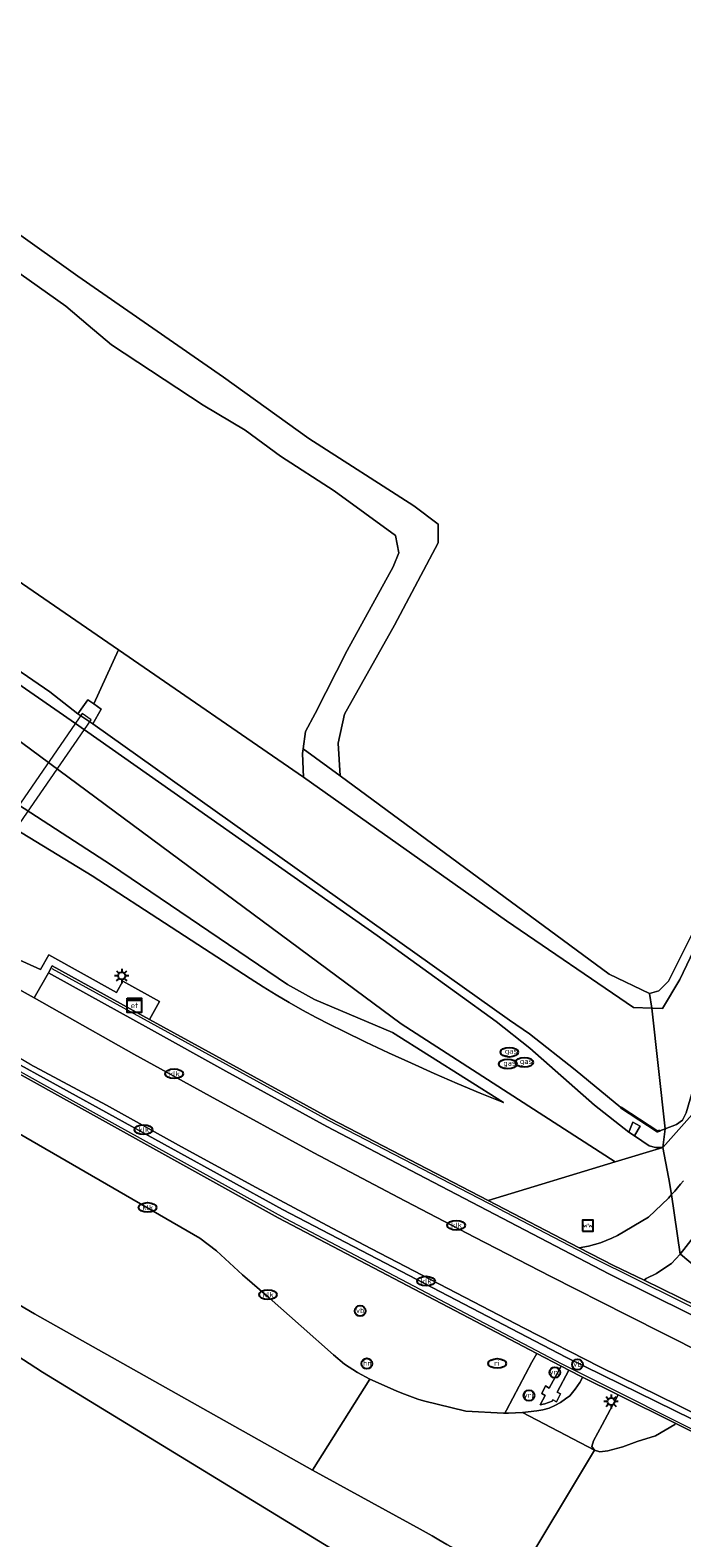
# Model space of a CAD drawing. Header units: metres. Extents: x 89394 to 92106, y 463550 to 466167.
# Tile 63 of 112: x 90857 to 90903, y 464675 to 464780. Entities that reach past the tile are written whole.
import ezdxf
from ezdxf.enums import TextEntityAlignment as Align

# ---------------------------------------------------------------- set-up
doc = ezdxf.new("R2010")
doc.units = ezdxf.units.M
for name, color, linetype, lineweight in [('B-PV-GK-BESCHOEIING-G', 253, 'OB-BESCHOEIING-BLOK', 35), ('B-PV-GR-BOUWLAND_BRAAKLIGGEND-GV', 200, 'Continuous', 13), ('B-PV-GR-GROENVOORZIENING-GV', 80, 'Continuous', 18), ('B-PV-GW-TALUD_KRUIN-G', 90, 'Continuous', 18), ('B-PV-IE-MEUBILAIR-S', 7, 'Continuous', 25), ('B-PV-IE-MEUBILAIR_WEGMEUBILAIR-G', 7, 'Continuous', 18), ('B-PV-IE-TERREINAFSCHEIDING_KUNSTMATIG_MUUR-GV', 7, 'Continuous', 18), ('B-PV-KW-KUNSTWERK_DUIKER-GV', 150, 'Continuous', 18), ('B-PV-OG-TERREIN_BEGROEID-GV', 7, 'Continuous', 18), ('B-PV-OG-TERREIN_OEVER-GV', 7, 'Continuous', 18), ('B-PV-OG-WATER_SLOOT-GV', 120, 'Continuous', 18), ('B-PV-OG-WEG-GV', 7, 'Continuous', 18), ('B-PV-VH-VERHARDING_ASFALT-GV', 210, 'Continuous', 18), ('B-PV-VH-VERHARDING_BETON-GV', 252, 'Continuous', 18), ('B-PV-VH-VERHARDING_OPEN_TEGEL-GV', 90, 'Continuous', 18)]:
    doc.layers.add(name, color=color, linetype=linetype, lineweight=lineweight)
doc.styles.add('NLCS-ISO', font='NLCS-ISO.ttf')
doc.linetypes.add('OB-BESCHOEIING-BLOK', pattern='A,6,-1,[152,NLCS.SHX,S=2,R=0,X=-1,Y=0]', length=7)

# ---------------------------------------------------------------- blocks, each defined once
blk = doc.blocks.new('SIE-MEUBILAIR_BORD_WEGWIJZER-SO')
blk.add_lwpolyline([(-0.75, -0.75), (0.75, -0.75), (0.75, 0.75), (-0.75, 0.75)], close=True)
at = {"style": 'NLCS-ISO'}
blk.add_text('ww', height=0.75, dxfattribs=at).set_placement((0, 0.125), align=Align.MIDDLE_CENTER)
blk = doc.blocks.new('SIE-MEUBILAIR_KAST_ELEKTRA-SO')
for points in [[(-1, 1), (1, 1), (1, 0.84), (-1, 0.84)], [(-1, 0.76), (1, 0.76), (1, -1), (-1, -1)]]:
    blk.add_lwpolyline(points, close=True)
at = {"style": 'NLCS-ISO'}
blk.add_text('et', height=0.75, dxfattribs=at).set_placement((0, 0), align=Align.MIDDLE_CENTER)
blk = doc.blocks.new('SIE-MEUBILAIR_PAAL_VRI-SO')
blk.add_circle((0, 0), 0.75)
at = {"style": 'NLCS-ISO'}
blk.add_text('vri', height=0.75, dxfattribs=at).set_placement((-0.08, 0.07), align=Align.MIDDLE_CENTER)
blk = doc.blocks.new('SIE-MEUBILAIR_PAAL_HECTOMETER-SO')
blk.add_circle((0, 0), 0.75)
at = {"style": 'NLCS-ISO'}
blk.add_text('hm', height=0.75, dxfattribs=at).set_placement((0.16, 0.07), align=Align.MIDDLE_CENTER)
blk = doc.blocks.new('SIE-MEUBILAIR_PAAL_VERKEERSBORD-SO')
blk.add_circle((0, 0), 0.75)
at = {"style": 'NLCS-ISO'}
blk.add_text('vb', height=0.75, dxfattribs=at).set_placement((0, 0.07), align=Align.MIDDLE_CENTER)
blk = doc.blocks.new('SIE-MEUBILAIR_PAAL_LICHTMAST-SO')
for points in [[(-0.62, 0), (-1, 0)], [(-0.71, 0.71), (-0.44, 0.44)], [(0, 1), (0, 0.62)], [(0.44, 0.44), (0.71, 0.71)], [(1, 0), (0.62, 0)], [(-0.71, -0.71), (-0.44, -0.44)], [(0, -0.62), (0, -1)], [(0.44, -0.44), (0.71, -0.71)]]:
    blk.add_lwpolyline(points)
blk.add_circle((0, 0), 0.5)
blk = doc.blocks.new('SIE-MEUBILAIR_PUT_GASPUT-SO')
blk.add_ellipse((0, 0), major_axis=(1.25, 0), ratio=0.54)
at = {"style": 'NLCS-ISO'}
blk.add_text('gas ', height=0.75, dxfattribs=at).set_placement((0.53, 0.16), align=Align.MIDDLE_CENTER)
blk = doc.blocks.new('SIE-MEUBILAIR_PUT_KOLK-SO')
blk.add_ellipse((0, 0), major_axis=(1.25, 0), ratio=0.54)
at = {"style": 'NLCS-ISO'}
blk.add_text('klk', height=0.75, dxfattribs=at).set_placement((0.03, 0), align=Align.MIDDLE_CENTER)
blk = doc.blocks.new('SIE-MEUBILAIR_PUT_RIOOLPUT-SO')
blk.add_ellipse((0, 0), major_axis=(1.25, 0), ratio=0.54)
at = {"style": 'NLCS-ISO'}
blk.add_text('ri', height=0.75, dxfattribs=at).set_placement((-0.04, 0.07), align=Align.MIDDLE_CENTER)

msp = doc.modelspace()

# ---------------------------------------------------------------- linework, layer by layer
at = {"layer": 'B-PV-GK-BESCHOEIING-G', "flags": 128}
msp.add_lwpolyline([(90901.221, 464703.115), (90901.07, 464703.054), (90898.496, 464704.74)], dxfattribs=at)
at = {"layer": 'B-PV-GR-BOUWLAND_BRAAKLIGGEND-GV', "flags": 128}
msp.add_lwpolyline([(90851.608, 464769.173), (90860.566, 464762.797), (90870.74, 464755.747), (90876.702, 464751.449), (90884.035, 464746.762), (90885.733, 464745.477), (90885.727, 464744.178), (90882.693, 464738.428), (90879.195, 464732.197), (90878.754, 464730.177), (90878.893, 464727.887), (90897.694, 464714.061), (90900.491, 464712.693), (90901.148, 464712.89), (90901.832, 464713.552), (90903.604, 464717.097)], dxfattribs=at)
at = {"layer": 'B-PV-GR-GROENVOORZIENING-GV', "flags": 128}
msp.add_lwpolyline([(90903.647, 464695.783), (90902.652, 464694.509), (90902.665, 464694.502), (90905.015, 464692.524)], dxfattribs=at)
at = {"layer": 'B-PV-GW-TALUD_KRUIN-G', "flags": 128}
msp.add_lwpolyline([(90821.658, 464745.209), (90861.553, 464720.926), (90872.598, 464713.743), (90873.501, 464713.169), (90874.415, 464712.611), (90875.337, 464712.068), (90876.269, 464711.542), (90877.209, 464711.031), (90878.159, 464710.536), (90879.116, 464710.058), (90880.691, 464709.298), (90882.273, 464708.555), (90883.863, 464707.828), (90885.461, 464707.118), (90887.066, 464706.424), (90888.678, 464705.748), (90890.297, 464705.088)], dxfattribs=at)
at = {"layer": 'B-PV-IE-MEUBILAIR_WEGMEUBILAIR-G', "flags": 128}
for points in [[(90889.908, 464697.712), (90878.078, 464703.824), (90858.768, 464714.417)], [(90956.879, 464666.304), (90953.732, 464658.986), (90934.765, 464667.347), (90915.151, 464676.522), (90906.154, 464680.926), (90894.403, 464686.826), (90875.046, 464696.992), (90862.066, 464704.156), (90855.143, 464708.015)], [(90889.908, 464697.712), (90896.56, 464694.241)], [(90896.56, 464694.241), (90905.531, 464689.8), (90914.524, 464685.405), (90923.591, 464681.164), (90932.684, 464676.979), (90937.226, 464674.874), (90944.109, 464671.86), (90950.992, 464668.861)]]:
    msp.add_lwpolyline(points, dxfattribs=at)
at = {"layer": 'B-PV-IE-TERREINAFSCHEIDING_KUNSTMATIG_MUUR-GV', "flags": 128}
for points in [[(90903.821, 464690.872), (90900.119, 464692.671), (90897.988, 464693.706), (90895.598, 464694.945), (90889.231, 464698.246), (90878.232, 464703.946), (90865.579, 464710.887), (90858.766, 464714.624), (90858.547, 464714.199), (90858.514, 464714.134), (90860.241, 464713.18), (90865.494, 464710.28), (90870.895, 464707.28), (90877.959, 464703.408), (90883.828, 464700.346), (90897.665, 464693.129), (90917.583, 464683.255)], [(90914.775, 464677.431), (90894.701, 464687.28), (90874.868, 464697.618), (90855.421, 464708.313), (90855.274, 464708.394), (90855.213, 464708.391), (90855.186, 464708.333), (90854.98, 464707.907), (90874.562, 464697.03), (90892.619, 464687.563), (90894.321, 464686.671), (90894.369, 464686.646), (90894.859, 464686.402), (90895.825, 464685.92), (90898.307, 464684.684), (90902.344, 464682.673), (90914.397, 464676.67)]]:
    msp.add_lwpolyline(points, dxfattribs=at)
at = {"layer": 'B-PV-KW-KUNSTWERK_DUIKER-GV', "flags": 128}
msp.add_lwpolyline([(90861.494, 464731.811), (90860.876, 464732.25), (90822.136, 464676.009), (90822.719, 464675.62)], close=True, dxfattribs=at)
at = {"layer": 'B-PV-OG-TERREIN_BEGROEID-GV', "flags": 128}
msp.add_lwpolyline([(90903.475, 464704.242), (90901.439, 464701.947), (90901.826, 464699.875), (90901.849, 464699.752), (90902.05, 464698.672), (90902.261, 464698.904), (90902.468, 464699.139), (90902.673, 464699.377), (90902.874, 464699.618)], dxfattribs=at)
at = {"layer": 'B-PV-OG-TERREIN_OEVER-GV', "flags": 128}
for points in [[(90851.303, 464766.641), (90859.723, 464760.691), (90861.278, 464759.374), (90862.908, 464757.999), (90869.312, 464753.787), (90872.25, 464752.032), (90874.715, 464750.215), (90878.48, 464747.81), (90882.749, 464744.678), (90882.983, 464743.459), (90882.6, 464742.501), (90879.38, 464736.652), (90877.146, 464732.241), (90876.458, 464730.989), (90876.305, 464729.791), (90878.893, 464727.887), (90878.754, 464730.177), (90879.195, 464732.197), (90882.693, 464738.428), (90885.727, 464744.178), (90885.733, 464745.477), (90884.035, 464746.762), (90876.702, 464751.449), (90870.74, 464755.747), (90860.566, 464762.797), (90851.608, 464769.173)], [(90845.948, 464741.562), (90860.391, 464731.546), (90881.486, 464716.759), (90889.786, 464710.741), (90892.15, 464708.889), (90896.67, 464704.896), (90899.052, 464703.027), (90899.344, 464703.706), (90899.842, 464703.425), (90899.482, 464702.796), (90899.458, 464702.754), (90900.486, 464702.062), (90900.92, 464701.936), (90901.439, 464701.947), (90901.599, 464703.24), (90901.221, 464703.115), (90901.07, 464703.054), (90898.496, 464704.74), (90895.312, 464707.358), (90892.122, 464709.885), (90890.73, 464710.826), (90861.6, 464731.523), (90860.57, 464732.239), (90858.617, 464733.766), (90846.267, 464742.207)]]:
    msp.add_lwpolyline(points, dxfattribs=at)
for points in [[(90926.184, 464766.22), (90925.909, 464766.901), (90924.986, 464765.272), (90924.491, 464764.167), (90922.975, 464760.387), (90920.07, 464754.129), (90915.628, 464743.793), (90911.036, 464733.776), (90906.893, 464723.952), (90903.604, 464717.097), (90901.832, 464713.552), (90901.148, 464712.89), (90900.491, 464712.693), (90900.66, 464711.677), (90901.421, 464711.653), (90902.619, 464713.672), (90904.819, 464718.263), (90908.556, 464726.422), (90913.917, 464738.36), (90919.79, 464752.349), (90922.011, 464756.748), (90922.741, 464758.149), (90924.299, 464762.356)], [(90921.964, 464745.795), (90925.376, 464753.047), (90928.963, 464761.035), (90928.331, 464761.875), (90923.172, 464750.073), (90920.332, 464744.261), (90912.332, 464726.209), (90908.823, 464717.622), (90903.79, 464706.826), (90903.069, 464704.358), (90902.814, 464703.86), (90902.393, 464703.558), (90901.599, 464703.24), (90901.439, 464701.947), (90903.475, 464704.242), (90906.242, 464709.825), (90911.282, 464721.178), (90915.332, 464731.066)], [(90878.893, 464727.887), (90876.305, 464729.791), (90876.262, 464729.451), (90876.337, 464727.815), (90890.512, 464717.762), (90899.381, 464711.718), (90900.66, 464711.677), (90900.491, 464712.693), (90897.694, 464714.061)]]:
    msp.add_lwpolyline(points, close=True, dxfattribs=at)
at = {"layer": 'B-PV-OG-WATER_SLOOT-GV', "flags": 128}
msp.add_lwpolyline([(90832.755, 464757.733), (90863.398, 464736.697), (90876.337, 464727.815), (90876.262, 464729.451), (90876.305, 464729.791), (90876.458, 464730.989), (90877.146, 464732.241), (90879.38, 464736.652), (90882.6, 464742.501), (90882.983, 464743.459), (90882.749, 464744.678), (90878.48, 464747.81), (90874.715, 464750.215), (90872.25, 464752.032), (90869.312, 464753.787), (90862.908, 464757.999), (90861.278, 464759.374), (90859.723, 464760.691), (90851.303, 464766.641)], dxfattribs=at)
for points in [[(90928.331, 464761.875), (90927.231, 464763.76), (90926.184, 464766.22), (90924.299, 464762.356), (90922.741, 464758.149), (90922.011, 464756.748), (90919.79, 464752.349), (90913.917, 464738.36), (90908.556, 464726.422), (90904.819, 464718.263), (90902.619, 464713.672), (90901.421, 464711.653), (90900.66, 464711.677), (90901.599, 464703.24), (90902.393, 464703.558), (90902.814, 464703.86), (90903.069, 464704.358), (90903.79, 464706.826), (90908.823, 464717.622), (90912.332, 464726.209), (90920.332, 464744.261), (90923.172, 464750.073)], [(90832.755, 464757.733), (90830.823, 464757.361), (90830.192, 464756.609), (90828.646, 464754.754), (90826.467, 464756.362), (90825.989, 464755.691), (90829.465, 464753.274), (90832.457, 464751.148), (90833.222, 464751.443), (90833.927, 464750.964), (90846.267, 464742.207), (90858.617, 464733.766), (90860.57, 464732.239), (90861.263, 464733.209), (90861.671, 464732.921), (90863.398, 464736.697)], [(90876.337, 464727.815), (90863.398, 464736.697), (90861.671, 464732.921), (90862.203, 464732.546), (90861.6, 464731.523), (90890.73, 464710.826), (90892.122, 464709.885), (90895.312, 464707.358), (90898.496, 464704.74), (90901.07, 464703.054), (90901.221, 464703.115), (90901.599, 464703.24), (90900.66, 464711.677), (90899.381, 464711.718), (90890.512, 464717.762)]]:
    msp.add_lwpolyline(points, close=True, dxfattribs=at)
at = {"layer": 'B-PV-OG-WEG-GV', "flags": 128}
for points in [[(90856.262, 464715.14), (90857.964, 464714.371), (90858.537, 464715.394), (90863.27, 464712.78), (90863.695, 464713.57), (90866.274, 464712.148), (90865.579, 464710.887), (90878.232, 464703.946), (90889.231, 464698.246), (90898.112, 464700.938), (90883.163, 464710.576), (90789.44, 464779.967)], [(90789.44, 464779.967), (90883.163, 464710.576), (90898.112, 464700.938), (90901.439, 464701.947), (90900.92, 464701.936), (90900.486, 464702.062), (90899.458, 464702.754), (90899.052, 464703.027), (90896.67, 464704.896), (90892.15, 464708.889), (90889.786, 464710.741), (90881.486, 464716.759), (90860.391, 464731.546), (90845.948, 464741.562)], [(90821.658, 464745.209), (90861.553, 464720.926), (90872.598, 464713.743), (90873.501, 464713.169), (90874.415, 464712.611), (90875.337, 464712.068), (90876.269, 464711.542), (90877.209, 464711.031), (90878.159, 464710.536), (90879.116, 464710.058), (90880.691, 464709.298), (90882.273, 464708.555), (90883.863, 464707.828), (90885.461, 464707.118), (90887.066, 464706.424), (90888.678, 464705.748), (90890.297, 464705.088), (90882.547, 464709.966), (90877.098, 464712.278), (90875.214, 464713.331), (90862.905, 464721.662), (90841.608, 464735.469)], [(90841.608, 464735.469), (90862.905, 464721.662), (90875.214, 464713.331), (90877.098, 464712.278), (90882.547, 464709.966), (90890.297, 464705.088), (90888.678, 464705.748), (90887.066, 464706.424), (90885.461, 464707.118), (90883.863, 464707.828), (90882.273, 464708.555), (90880.691, 464709.298), (90879.116, 464710.058), (90878.159, 464710.536), (90877.209, 464711.031), (90876.269, 464711.542), (90875.337, 464712.068), (90874.415, 464712.611), (90873.501, 464713.169), (90872.598, 464713.743), (90861.553, 464720.926), (90821.658, 464745.209)], [(90851.275, 464705.9), (90869.092, 464695.604), (90870.244, 464694.733), (90872.07, 464693.06), (90873.931, 464691.445), (90876.173, 464689.46), (90878.432, 464687.469), (90879.202, 464686.824), (90880.095, 464686.235), (90880.971, 464685.767), (90882.812, 464684.955), (90883.187, 464684.8), (90883.564, 464684.652), (90883.943, 464684.511), (90884.326, 464684.376), (90884.71, 464684.248), (90887.68, 464683.537), (90890.298, 464683.387), (90890.393, 464683.386), (90890.515, 464683.615), (90892.291, 464686.949), (90892.619, 464687.563), (90874.562, 464697.03), (90854.98, 464707.907)]]:
    msp.add_lwpolyline(points, dxfattribs=at)
for points in [[(90902.05, 464698.672), (90901.849, 464699.752), (90901.826, 464699.875), (90901.439, 464701.947), (90898.112, 464700.938), (90889.231, 464698.246), (90895.598, 464694.945), (90896.244, 464695.048), (90896.659, 464695.164), (90897.068, 464695.298), (90897.471, 464695.449), (90897.867, 464695.618), (90898.255, 464695.804), (90900.437, 464697.086), (90901.823, 464698.408)], [(90905.015, 464692.524), (90902.665, 464694.502), (90902.652, 464694.509), (90902.042, 464693.844), (90901.297, 464693.346), (90900.984, 464693.137), (90900.264, 464692.8), (90900.119, 464692.671), (90903.821, 464690.872), (90907.61, 464689.026), (90908.358, 464690.316)], [(90902.344, 464682.673), (90898.307, 464684.684), (90897.184, 464682.588), (90896.587, 464681.463), (90896.473, 464681.064), (90896.648, 464680.819), (90897.021, 464680.697), (90897.581, 464680.765), (90898.642, 464681.034), (90899.639, 464681.41), (90900.91, 464681.815), (90902.269, 464682.615)]]:
    msp.add_lwpolyline(points, close=True, dxfattribs=at)
at = {"layer": 'B-PV-VH-VERHARDING_ASFALT-GV', "flags": 128}
for points in [[(90904.252, 464687.556), (90898.944, 464690.233), (90893.602, 464692.931), (90888.269, 464695.681), (90882.957, 464698.445), (90877.055, 464701.575), (90869.812, 464705.531), (90864.482, 464708.463), (90859.271, 464711.387), (90857.51, 464712.387), (90855.872, 464713.304)], [(90857.211, 464707.762), (90862.557, 464704.904), (90867.813, 464701.984), (90873.012, 464699.148), (90878.331, 464696.314), (90881.09, 464694.875), (90886.416, 464692.103), (90891.734, 464689.324), (90897.027, 464686.634), (90902.526, 464683.932), (90907.86, 464681.28)], [(90902.874, 464699.618), (90902.673, 464699.377), (90902.468, 464699.139), (90902.261, 464698.904), (90902.05, 464698.672), (90902.652, 464694.509), (90903.647, 464695.783)], [(90914.397, 464676.67), (90902.344, 464682.673), (90902.269, 464682.615), (90900.91, 464681.815), (90899.639, 464681.41), (90898.642, 464681.034), (90897.581, 464680.765), (90897.021, 464680.697), (90896.648, 464680.819), (90891.155, 464671.669)]]:
    msp.add_lwpolyline(points, dxfattribs=at)
for points in [[(90851.275, 464705.9), (90845.41, 464697.528), (90852.543, 464693.252), (90857.546, 464690.33), (90876.951, 464679.421), (90880.971, 464685.767), (90880.095, 464686.235), (90879.202, 464686.824), (90878.432, 464687.469), (90876.173, 464689.46), (90873.931, 464691.445), (90872.07, 464693.06), (90870.244, 464694.733), (90869.092, 464695.604)], [(90902.05, 464698.672), (90901.823, 464698.408), (90900.437, 464697.086), (90898.255, 464695.804), (90897.867, 464695.618), (90897.471, 464695.449), (90897.068, 464695.298), (90896.659, 464695.164), (90896.244, 464695.048), (90895.598, 464694.945), (90897.988, 464693.706), (90900.119, 464692.671), (90900.264, 464692.8), (90900.984, 464693.137), (90901.297, 464693.346), (90902.042, 464693.844), (90902.652, 464694.509)], [(90843.975, 464695.481), (90834.513, 464681.977), (90842.906, 464676.545), (90870.197, 464659.445), (90871.233, 464658.803), (90879.893, 464672.942), (90858.093, 464686.254), (90850.363, 464691.252)], [(90896.648, 464680.819), (90891.64, 464683.438), (90890.65, 464683.384), (90890.393, 464683.386), (90890.298, 464683.387), (90887.68, 464683.537), (90884.71, 464684.248), (90884.326, 464684.376), (90883.943, 464684.511), (90883.564, 464684.652), (90883.187, 464684.8), (90882.812, 464684.955), (90880.971, 464685.767), (90876.951, 464679.421), (90884.476, 464675.29), (90885.322, 464674.827), (90885.79, 464674.543), (90886.353, 464674.228), (90887.215, 464673.759), (90888.046, 464673.295), (90888.499, 464673.056), (90891.155, 464671.669)], [(90898.307, 464684.684), (90895.825, 464685.92), (90895.769, 464685.796), (90895.624, 464685.545), (90895.467, 464685.301), (90895.299, 464685.064), (90895.12, 464684.836), (90894.93, 464684.617), (90894.643, 464684.386), (90894.281, 464684.134), (90893.893, 464683.922), (90893.484, 464683.754), (90893.06, 464683.632), (90892.625, 464683.556), (90891.64, 464683.438), (90896.648, 464680.819), (90896.473, 464681.064), (90896.587, 464681.463), (90897.184, 464682.588)]]:
    msp.add_lwpolyline(points, close=True, dxfattribs=at)
at = {"layer": 'B-PV-VH-VERHARDING_BETON-GV', "flags": 128}
for points in [[(90861.671, 464732.921), (90861.263, 464733.209), (90860.57, 464732.239), (90861.6, 464731.523), (90862.203, 464732.546)], [(90899.052, 464703.027), (90899.458, 464702.754), (90899.482, 464702.796), (90899.842, 464703.425), (90899.344, 464703.706)]]:
    msp.add_lwpolyline(points, close=True, dxfattribs=at)
msp.add_lwpolyline([(90907.86, 464681.28), (90902.526, 464683.932), (90897.027, 464686.634), (90891.734, 464689.324), (90886.416, 464692.103), (90881.09, 464694.875), (90878.331, 464696.314), (90873.012, 464699.148), (90867.813, 464701.984), (90862.557, 464704.904), (90857.211, 464707.762), (90855.465, 464708.79), (90855.274, 464708.394), (90855.421, 464708.313), (90874.868, 464697.618), (90894.701, 464687.28), (90914.775, 464677.431)], dxfattribs=at)
at = {"layer": 'B-PV-VH-VERHARDING_OPEN_TEGEL-GV', "flags": 128}
for points in [[(90855.872, 464713.304), (90857.51, 464712.387), (90858.514, 464714.134), (90858.547, 464714.199), (90858.766, 464714.624), (90865.579, 464710.887), (90866.274, 464712.148), (90863.695, 464713.57), (90863.27, 464712.78), (90858.537, 464715.394), (90857.964, 464714.371), (90856.262, 464715.14)], [(90917.583, 464683.255), (90897.665, 464693.129), (90883.828, 464700.346), (90877.959, 464703.408), (90870.895, 464707.28), (90865.494, 464710.28), (90860.241, 464713.18), (90858.514, 464714.134), (90857.51, 464712.387), (90859.271, 464711.387), (90864.482, 464708.463), (90869.812, 464705.531), (90877.055, 464701.575), (90882.957, 464698.445), (90888.269, 464695.681), (90893.602, 464692.931), (90898.944, 464690.233), (90904.252, 464687.556)]]:
    msp.add_lwpolyline(points, dxfattribs=at)
for points in [[(90845.41, 464697.528), (90843.975, 464695.481), (90850.363, 464691.252), (90858.093, 464686.254), (90879.893, 464672.942), (90882.791, 464671.128), (90883.404, 464670.773), (90884.251, 464670.295), (90884.88, 464669.928), (90885.261, 464670.643), (90885.516, 464670.501), (90886.874, 464673.026), (90886.609, 464673.172), (90886.898, 464673.696), (90887.124, 464673.579), (90887.215, 464673.759), (90886.353, 464674.228), (90885.79, 464674.543), (90885.322, 464674.827), (90884.476, 464675.29), (90876.951, 464679.421), (90857.546, 464690.33), (90852.543, 464693.252)], [(90894.859, 464686.402), (90894.042, 464684.862), (90894.294, 464684.734), (90894.015, 464684.18), (90893.754, 464684.323), (90893.704, 464684.234), (90893.193, 464684.04), (90892.873, 464683.984), (90893.222, 464684.62), (90892.976, 464684.761), (90893.234, 464685.298), (90893.502, 464685.143), (90894.321, 464686.671), (90892.619, 464687.563), (90892.291, 464686.949), (90890.515, 464683.615), (90890.393, 464683.386), (90890.65, 464683.384), (90891.64, 464683.438), (90892.625, 464683.556), (90893.06, 464683.632), (90893.484, 464683.754), (90893.893, 464683.922), (90894.281, 464684.134), (90894.643, 464684.386), (90894.93, 464684.617), (90895.12, 464684.836), (90895.299, 464685.064), (90895.467, 464685.301), (90895.624, 464685.545), (90895.769, 464685.796), (90895.825, 464685.92)], [(90894.859, 464686.402), (90894.369, 464686.646), (90894.321, 464686.671), (90893.502, 464685.143), (90893.234, 464685.298), (90892.976, 464684.761), (90893.222, 464684.62), (90892.873, 464683.984), (90893.193, 464684.04), (90893.704, 464684.234), (90893.754, 464684.323), (90894.015, 464684.18), (90894.294, 464684.734), (90894.042, 464684.862)]]:
    msp.add_lwpolyline(points, close=True, dxfattribs=at)

# ---------------------------------------------------------------- block references
at = {"layer": 'B-PV-IE-MEUBILAIR-S', "xscale": 0.5, "yscale": 0.5, "zscale": 0.5}
for name, p in [('SIE-MEUBILAIR_PAAL_LICHTMAST-SO', (90863.628, 464713.932)), ('SIE-MEUBILAIR_KAST_ELEKTRA-SO', (90864.518, 464711.865)), ('SIE-MEUBILAIR_PUT_GASPUT-SO', (90890.706, 464708.601)), ('SIE-MEUBILAIR_PUT_GASPUT-SO', (90890.599, 464707.772)), ('SIE-MEUBILAIR_PUT_GASPUT-SO', (90891.759, 464707.89)), ('SIE-MEUBILAIR_PUT_KOLK-SO', (90867.29, 464707.095)), ('SIE-MEUBILAIR_PUT_KOLK-SO', (90865.155, 464703.188)), ('SIE-MEUBILAIR_PUT_KOLK-SO', (90865.437, 464697.757)), ('SIE-MEUBILAIR_PUT_KOLK-SO', (90886.998, 464696.519)), ('SIE-MEUBILAIR_BORD_WEGWIJZER-SO', (90896.2, 464696.486)), ('SIE-MEUBILAIR_PUT_KOLK-SO', (90884.892, 464692.614)), ('SIE-MEUBILAIR_PUT_KOLK-SO', (90873.847, 464691.674)), ('SIE-MEUBILAIR_PAAL_VERKEERSBORD-SO', (90880.288, 464690.534)), ('SIE-MEUBILAIR_PAAL_HECTOMETER-SO', (90880.754, 464686.855)), ('SIE-MEUBILAIR_PUT_RIOOLPUT-SO', (90889.861, 464686.865)), ('SIE-MEUBILAIR_PAAL_VRI-SO', (90893.887, 464686.24)), ('SIE-MEUBILAIR_PAAL_VERKEERSBORD-SO', (90895.467, 464686.794)), ('SIE-MEUBILAIR_PAAL_VRI-SO', (90892.084, 464684.629)), ('SIE-MEUBILAIR_PAAL_LICHTMAST-SO', (90897.82, 464684.21))]:
    msp.add_blockref(name, p, dxfattribs=at)

doc.saveas('drawing.dxf')
